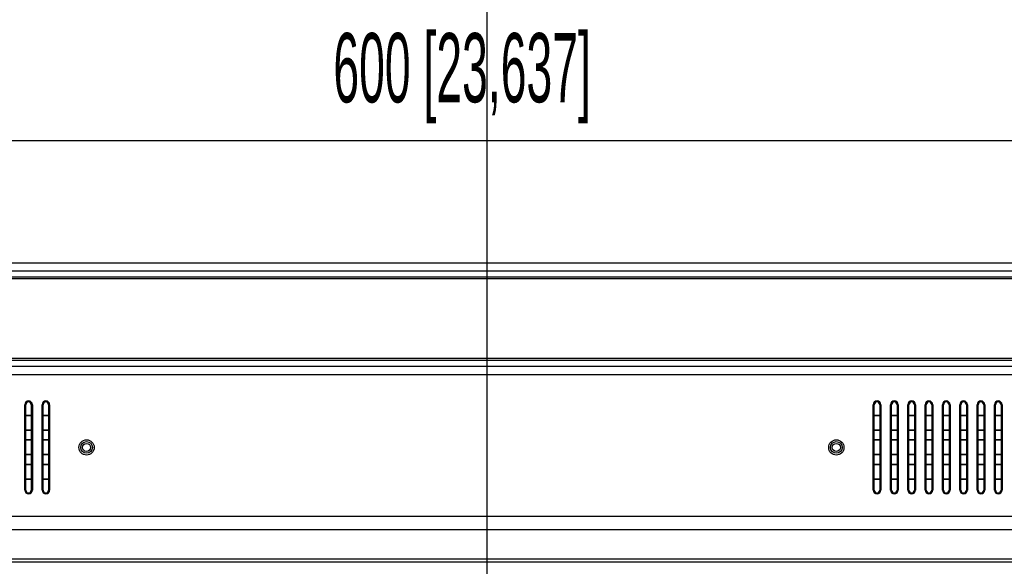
# Model space of a CAD drawing. Header units: millimetres. Extents: x -9020 to -2602, y 1105 to 6065.
# Tile 19 of 80: x -7038 to -6753, y 2675 to 2833. Entities that reach past the tile are written whole.
import ezdxf

# ---------------------------------------------------------------- set-up
doc = ezdxf.new("R2010")
doc.units = ezdxf.units.MM
doc.header["$LTSCALE"] = 65.395
doc.header["$PDSIZE"] = 0.05
doc.linetypes.add('CENTER', pattern=[0.6, 0.375, -0.075, 0.075, -0.075])
doc.layers.get('0').update_dxf_attribs({"linetype": 'CONTINUOUS'})
doc.layers.get('Defpoints').update_dxf_attribs({"linetype": 'CONTINUOUS'})
doc.styles.get("Standard").update_dxf_attribs({"font": 'GOTHIC.TTF', "width": 0.5})
doc.dimstyles.new('ISO-25', dxfattribs={"dimtxt": 2.5, "dimasz": 2.5, "dimexe": 1.25, "dimexo": 0.625, "dimtad": 1, "dimtxsty": 'STANDARD', "dimcen": 2.5, "dimadec": 0, "dimazin": 0, "dimtfac": 1, "dimtmove": 0, "dimatfit": 3, "dimfxl": 1, "dimarcsym": 0})

# ---------------------------------------------------------------- blocks, each defined once
blk = doc.blocks.new('*D4')
at = {"color": 3, "lineweight": -2}
for p, q in [((-7209.98, 2838.63), (-7209.98, 2797.06)), ((-6609.6, 2838.63), (-6609.6, 2797.06)), ((-7194.98, 2798.31), (-6624.6, 2798.31))]:
    blk.add_line(p, q, dxfattribs=at)
at = {"color": 3}
for points in [[(-7194.98, 2800.81), (-7194.98, 2795.81), (-7209.98, 2798.31)], [(-6624.6, 2795.81), (-6624.6, 2800.81), (-6609.6, 2798.31)]]:
    blk.add_solid(points, dxfattribs=at)
at = {"layer": 'Defpoints', "color": 0}
for p in [(-7209.98, 2839.25), (-6609.6, 2839.25), (-6609.6, 2798.31)]:
    blk.add_point(p, dxfattribs=at)
at = {"color": 2, "insert": (-6909.79, 2816.27), "char_height": 20, "attachment_point": 5}
blk.add_mtext('600 [23,637]', dxfattribs=at)
blk = doc.blocks.new('*D14')
at = {"color": 3, "lineweight": -2}
for p, q in [((-7637.35, 2811.59), (-7637.35, 2459.59)), ((-6424.31, 2811.59), (-6424.31, 2459.59)), ((-6439.31, 2460.84), (-7622.35, 2460.84))]:
    blk.add_line(p, q, dxfattribs=at)
at = {"color": 3}
for points in [[(-7622.35, 2463.34), (-7622.35, 2458.34), (-7637.35, 2460.84)], [(-6439.31, 2458.34), (-6439.31, 2463.34), (-6424.31, 2460.84)]]:
    blk.add_solid(points, dxfattribs=at)
at = {"layer": 'Defpoints', "color": 0}
for p in [(-7637.35, 2812.21), (-6424.31, 2812.21), (-7637.35, 2460.84)]:
    blk.add_point(p, dxfattribs=at)
at = {"color": 2, "insert": (-7030.83, 2478.8), "char_height": 20, "attachment_point": 5}
blk.add_mtext('1213 [47,758]', dxfattribs=at)
blk = doc.blocks.new('*D15')
at = {"color": 3, "lineweight": -2}
for p, q in [((-6472.32, 2852.35), (-7894.01, 2852.35)), ((-7892.76, 2837.35), (-7892.76, 2637.48)), ((-6472.32, 2622.48), (-7894.01, 2622.48))]:
    blk.add_line(p, q, dxfattribs=at)
at = {"color": 3}
for points in [[(-7890.26, 2837.35), (-7895.26, 2837.35), (-7892.76, 2852.35)], [(-7895.26, 2637.48), (-7890.26, 2637.48), (-7892.76, 2622.48)]]:
    blk.add_solid(points, dxfattribs=at)
at = {"layer": 'Defpoints', "color": 0}
for p in [(-6471.7, 2852.35), (-7892.76, 2622.48), (-6471.7, 2622.48)]:
    blk.add_point(p, dxfattribs=at)
at = {"color": 2, "insert": (-7910.72, 2737.42), "char_height": 20, "attachment_point": 5, "rotation": 90}
blk.add_mtext('230 [9,050]', dxfattribs=at)
blk = doc.blocks.new('*D16')
at = {"color": 3, "lineweight": -2}
for p, q in [((-7637.35, 3096.73), (-7637.35, 2411.46)), ((-6390.78, 3096.73), (-6390.78, 2411.46)), ((-6405.78, 2412.71), (-7622.35, 2412.71))]:
    blk.add_line(p, q, dxfattribs=at)
at = {"color": 3}
for points in [[(-7622.35, 2415.21), (-7622.35, 2410.21), (-7637.35, 2412.71)], [(-6405.78, 2410.21), (-6405.78, 2415.21), (-6390.78, 2412.71)]]:
    blk.add_solid(points, dxfattribs=at)
at = {"layer": 'Defpoints', "color": 0}
for p in [(-7637.35, 3097.35), (-6390.78, 3097.35), (-7637.35, 2412.71)]:
    blk.add_point(p, dxfattribs=at)
at = {"color": 2, "insert": (-7014.06, 2430.67), "char_height": 20, "attachment_point": 5}
blk.add_mtext('1247 [49,078]', dxfattribs=at)
blk = doc.blocks.new('*D17')
at = {"color": 3, "lineweight": -2}
for p, q in [((-6463.8, 3204.35), (-7949.19, 3204.35)), ((-7947.94, 3189.35), (-7947.94, 2637.48)), ((-6463.8, 2622.48), (-7949.19, 2622.48))]:
    blk.add_line(p, q, dxfattribs=at)
at = {"color": 3}
for points in [[(-7945.44, 3189.35), (-7950.44, 3189.35), (-7947.94, 3204.35)], [(-7950.44, 2637.48), (-7945.44, 2637.48), (-7947.94, 2622.48)]]:
    blk.add_solid(points, dxfattribs=at)
at = {"layer": 'Defpoints', "color": 0}
for p in [(-6463.18, 3204.35), (-7947.94, 2622.48), (-6463.18, 2622.48)]:
    blk.add_point(p, dxfattribs=at)
at = {"color": 2, "insert": (-7965.9, 2913.42), "char_height": 20, "attachment_point": 5, "rotation": 90}
blk.add_mtext('582 [22,908]', dxfattribs=at)

msp = doc.modelspace()

# ---------------------------------------------------------------- linework, layer by layer
at = {"color": 1, "linetype": 'CENTER', "ltscale": 20}
msp.add_line((-6902.53, 2442.1), (-6902.53, 3636.4), dxfattribs=at)
at = {"color": 7, "linetype": 'Continuous'}
for p, q in [((-7359.65, 2762.95), (-6514.33, 2762.95)), ((-6509.37, 2758.3), (-7360.88, 2758.3)), ((-6522.03, 2758.77), (-7358.07, 2758.77)), ((-7357.19, 2760.6), (-6522.03, 2760.6)), ((-6509.37, 2735.3), (-7360.88, 2735.3)), ((-7358.07, 2734.83), (-6522.03, 2734.83)), ((-6522.03, 2733), (-7357.19, 2733)), ((-6514.33, 2730.65), (-7359.65, 2730.65)), ((-7036.08, 2721.98), (-7035.78, 2721.98)), ((-7036.08, 2697.33), (-7036.08, 2721.98)), ((-7035.78, 2697.33), (-7035.78, 2721.98)), ((-7033.88, 2721.98), (-7034.18, 2721.98)), ((-7034.18, 2721.98), (-7034.18, 2697.33)), ((-7033.88, 2721.98), (-7033.88, 2697.33)), ((-7031.08, 2721.98), (-7030.78, 2721.98)), ((-7031.08, 2697.33), (-7031.08, 2721.98)), ((-7030.78, 2697.33), (-7030.78, 2721.98)), ((-7028.88, 2721.98), (-7029.18, 2721.98)), ((-7029.18, 2721.98), (-7029.18, 2697.33)), ((-7028.88, 2721.98), (-7028.88, 2697.33)), ((-6791.08, 2721.98), (-6790.78, 2721.98)), ((-6791.08, 2697.33), (-6791.08, 2721.98)), ((-6790.78, 2697.33), (-6790.78, 2721.98)), ((-6788.88, 2721.98), (-6789.18, 2721.98)), ((-6789.18, 2721.98), (-6789.18, 2697.33)), ((-6788.88, 2721.98), (-6788.88, 2697.33)), ((-6786.08, 2721.98), (-6785.78, 2721.98)), ((-6786.08, 2697.33), (-6786.08, 2721.98)), ((-6785.78, 2697.33), (-6785.78, 2721.98)), ((-6783.88, 2721.98), (-6784.18, 2721.98)), ((-6784.18, 2721.98), (-6784.18, 2697.33)), ((-6783.88, 2721.98), (-6783.88, 2697.33)), ((-6781.08, 2721.98), (-6780.78, 2721.98)), ((-6781.08, 2697.33), (-6781.08, 2721.98)), ((-6780.78, 2697.33), (-6780.78, 2721.98)), ((-6778.88, 2721.98), (-6779.18, 2721.98)), ((-6779.18, 2721.98), (-6779.18, 2697.33)), ((-6778.88, 2721.98), (-6778.88, 2697.33)), ((-6776.08, 2721.98), (-6775.78, 2721.98)), ((-6776.08, 2697.33), (-6776.08, 2721.98)), ((-6775.78, 2697.33), (-6775.78, 2721.98)), ((-6773.88, 2721.98), (-6774.18, 2721.98)), ((-6774.18, 2721.98), (-6774.18, 2697.33)), ((-6773.88, 2721.98), (-6773.88, 2697.33)), ((-6771.08, 2721.98), (-6770.78, 2721.98)), ((-6771.08, 2697.33), (-6771.08, 2721.98)), ((-6770.78, 2697.33), (-6770.78, 2721.98)), ((-6768.88, 2721.98), (-6769.18, 2721.98)), ((-6769.18, 2721.98), (-6769.18, 2697.33)), ((-6768.88, 2721.98), (-6768.88, 2697.33)), ((-6766.08, 2721.98), (-6765.78, 2721.98)), ((-6766.08, 2697.33), (-6766.08, 2721.98)), ((-6765.78, 2697.33), (-6765.78, 2721.98)), ((-6763.88, 2721.98), (-6764.18, 2721.98)), ((-6764.18, 2721.98), (-6764.18, 2697.33)), ((-6763.88, 2721.98), (-6763.88, 2697.33)), ((-6761.08, 2721.98), (-6760.78, 2721.98)), ((-6761.08, 2697.33), (-6761.08, 2721.98)), ((-6760.78, 2697.33), (-6760.78, 2721.98)), ((-6758.88, 2721.98), (-6759.18, 2721.98)), ((-6759.18, 2721.98), (-6759.18, 2697.33)), ((-6758.88, 2721.98), (-6758.88, 2697.33)), ((-6756.08, 2721.98), (-6755.78, 2721.98)), ((-6756.08, 2697.33), (-6756.08, 2721.98)), ((-6755.78, 2697.33), (-6755.78, 2721.98)), ((-6753.88, 2721.98), (-6754.18, 2721.98)), ((-6754.18, 2721.98), (-6754.18, 2697.33)), ((-6753.88, 2721.98), (-6753.88, 2697.33)), ((-7034.18, 2718.86), (-7035.78, 2718.86)), ((-7034.18, 2718.78), (-7035.78, 2718.78)), ((-7029.18, 2718.86), (-7030.78, 2718.86)), ((-7029.18, 2718.78), (-7030.78, 2718.78)), ((-6789.18, 2718.86), (-6790.78, 2718.86)), ((-6789.18, 2718.78), (-6790.78, 2718.78)), ((-6784.18, 2718.86), (-6785.78, 2718.86)), ((-6784.18, 2718.78), (-6785.78, 2718.78)), ((-6779.18, 2718.86), (-6780.78, 2718.86)), ((-6779.18, 2718.78), (-6780.78, 2718.78)), ((-6774.18, 2718.86), (-6775.78, 2718.86)), ((-6774.18, 2718.78), (-6775.78, 2718.78)), ((-6769.18, 2718.86), (-6770.78, 2718.86)), ((-6769.18, 2718.78), (-6770.78, 2718.78)), ((-6764.18, 2718.86), (-6765.78, 2718.86)), ((-6764.18, 2718.78), (-6765.78, 2718.78)), ((-6759.18, 2718.86), (-6760.78, 2718.86)), ((-6759.18, 2718.78), (-6760.78, 2718.78)), ((-6754.18, 2718.86), (-6755.78, 2718.86)), ((-6754.18, 2718.78), (-6755.78, 2718.78)), ((-7035.78, 2714.73), (-7034.18, 2714.73)), ((-7035.78, 2714.64), (-7034.18, 2714.64)), ((-7030.78, 2714.73), (-7029.18, 2714.73)), ((-7030.78, 2714.64), (-7029.18, 2714.64)), ((-6790.78, 2714.73), (-6789.18, 2714.73)), ((-6790.78, 2714.64), (-6789.18, 2714.64)), ((-6785.78, 2714.73), (-6784.18, 2714.73)), ((-6785.78, 2714.64), (-6784.18, 2714.64)), ((-6780.78, 2714.73), (-6779.18, 2714.73)), ((-6780.78, 2714.64), (-6779.18, 2714.64)), ((-6775.78, 2714.73), (-6774.18, 2714.73)), ((-6775.78, 2714.64), (-6774.18, 2714.64)), ((-6770.78, 2714.73), (-6769.18, 2714.73)), ((-6770.78, 2714.64), (-6769.18, 2714.64)), ((-6765.78, 2714.73), (-6764.18, 2714.73)), ((-6765.78, 2714.64), (-6764.18, 2714.64)), ((-6760.78, 2714.73), (-6759.18, 2714.73)), ((-6760.78, 2714.64), (-6759.18, 2714.64)), ((-6755.78, 2714.73), (-6754.18, 2714.73)), ((-6755.78, 2714.64), (-6754.18, 2714.64)), ((-7034.18, 2711.81), (-7035.78, 2711.81)), ((-7034.18, 2711.73), (-7035.78, 2711.73)), ((-7029.18, 2711.81), (-7030.78, 2711.81)), ((-7029.18, 2711.73), (-7030.78, 2711.73)), ((-6789.18, 2711.81), (-6790.78, 2711.81)), ((-6789.18, 2711.73), (-6790.78, 2711.73)), ((-6784.18, 2711.81), (-6785.78, 2711.81)), ((-6784.18, 2711.73), (-6785.78, 2711.73)), ((-6779.18, 2711.81), (-6780.78, 2711.81)), ((-6779.18, 2711.73), (-6780.78, 2711.73)), ((-6774.18, 2711.81), (-6775.78, 2711.81)), ((-6774.18, 2711.73), (-6775.78, 2711.73)), ((-6769.18, 2711.81), (-6770.78, 2711.81)), ((-6769.18, 2711.73), (-6770.78, 2711.73)), ((-6764.18, 2711.81), (-6765.78, 2711.81)), ((-6764.18, 2711.73), (-6765.78, 2711.73)), ((-6759.18, 2711.81), (-6760.78, 2711.81)), ((-6759.18, 2711.73), (-6760.78, 2711.73)), ((-6754.18, 2711.81), (-6755.78, 2711.81)), ((-6754.18, 2711.73), (-6755.78, 2711.73)), ((-7035.78, 2707.68), (-7034.18, 2707.68)), ((-7035.78, 2707.59), (-7034.18, 2707.59)), ((-7030.78, 2707.68), (-7029.18, 2707.68)), ((-7030.78, 2707.59), (-7029.18, 2707.59)), ((-6790.78, 2707.68), (-6789.18, 2707.68)), ((-6790.78, 2707.59), (-6789.18, 2707.59)), ((-6785.78, 2707.68), (-6784.18, 2707.68)), ((-6785.78, 2707.59), (-6784.18, 2707.59)), ((-6780.78, 2707.68), (-6779.18, 2707.68)), ((-6780.78, 2707.59), (-6779.18, 2707.59)), ((-6775.78, 2707.68), (-6774.18, 2707.68)), ((-6775.78, 2707.59), (-6774.18, 2707.59)), ((-6770.78, 2707.68), (-6769.18, 2707.68)), ((-6770.78, 2707.59), (-6769.18, 2707.59)), ((-6765.78, 2707.68), (-6764.18, 2707.68)), ((-6765.78, 2707.59), (-6764.18, 2707.59)), ((-6760.78, 2707.68), (-6759.18, 2707.68)), ((-6760.78, 2707.59), (-6759.18, 2707.59)), ((-6755.78, 2707.68), (-6754.18, 2707.68)), ((-6755.78, 2707.59), (-6754.18, 2707.59)), ((-7034.18, 2704.76), (-7035.78, 2704.76)), ((-7034.18, 2704.68), (-7035.78, 2704.68)), ((-7029.18, 2704.76), (-7030.78, 2704.76)), ((-7029.18, 2704.68), (-7030.78, 2704.68)), ((-6789.18, 2704.76), (-6790.78, 2704.76)), ((-6789.18, 2704.68), (-6790.78, 2704.68)), ((-6784.18, 2704.76), (-6785.78, 2704.76)), ((-6784.18, 2704.68), (-6785.78, 2704.68)), ((-6779.18, 2704.76), (-6780.78, 2704.76)), ((-6779.18, 2704.68), (-6780.78, 2704.68)), ((-6774.18, 2704.76), (-6775.78, 2704.76)), ((-6774.18, 2704.68), (-6775.78, 2704.68)), ((-6769.18, 2704.76), (-6770.78, 2704.76)), ((-6769.18, 2704.68), (-6770.78, 2704.68)), ((-6764.18, 2704.76), (-6765.78, 2704.76)), ((-6764.18, 2704.68), (-6765.78, 2704.68)), ((-6759.18, 2704.76), (-6760.78, 2704.76)), ((-6759.18, 2704.68), (-6760.78, 2704.68)), ((-6754.18, 2704.76), (-6755.78, 2704.76)), ((-6754.18, 2704.68), (-6755.78, 2704.68)), ((-7035.78, 2700.63), (-7034.18, 2700.63)), ((-7035.78, 2700.54), (-7034.18, 2700.54)), ((-7030.78, 2700.63), (-7029.18, 2700.63)), ((-7030.78, 2700.54), (-7029.18, 2700.54)), ((-6790.78, 2700.63), (-6789.18, 2700.63)), ((-6790.78, 2700.54), (-6789.18, 2700.54)), ((-6785.78, 2700.63), (-6784.18, 2700.63)), ((-6785.78, 2700.54), (-6784.18, 2700.54)), ((-6780.78, 2700.63), (-6779.18, 2700.63)), ((-6780.78, 2700.54), (-6779.18, 2700.54)), ((-6775.78, 2700.63), (-6774.18, 2700.63)), ((-6775.78, 2700.54), (-6774.18, 2700.54)), ((-6770.78, 2700.63), (-6769.18, 2700.63)), ((-6770.78, 2700.54), (-6769.18, 2700.54)), ((-6765.78, 2700.63), (-6764.18, 2700.63)), ((-6765.78, 2700.54), (-6764.18, 2700.54)), ((-6760.78, 2700.63), (-6759.18, 2700.63)), ((-6760.78, 2700.54), (-6759.18, 2700.54)), ((-6755.78, 2700.63), (-6754.18, 2700.63)), ((-6755.78, 2700.54), (-6754.18, 2700.54)), ((-7036.08, 2697.33), (-7035.78, 2697.33)), ((-7033.88, 2697.33), (-7034.18, 2697.33)), ((-7031.08, 2697.33), (-7030.78, 2697.33)), ((-7028.88, 2697.33), (-7029.18, 2697.33)), ((-6791.08, 2697.33), (-6790.78, 2697.33)), ((-6788.88, 2697.33), (-6789.18, 2697.33)), ((-6786.08, 2697.33), (-6785.78, 2697.33)), ((-6783.88, 2697.33), (-6784.18, 2697.33)), ((-6781.08, 2697.33), (-6780.78, 2697.33)), ((-6778.88, 2697.33), (-6779.18, 2697.33)), ((-6776.08, 2697.33), (-6775.78, 2697.33)), ((-6773.88, 2697.33), (-6774.18, 2697.33)), ((-6771.08, 2697.33), (-6770.78, 2697.33)), ((-6768.88, 2697.33), (-6769.18, 2697.33)), ((-6766.08, 2697.33), (-6765.78, 2697.33)), ((-6763.88, 2697.33), (-6764.18, 2697.33)), ((-6761.08, 2697.33), (-6760.78, 2697.33)), ((-6758.88, 2697.33), (-6759.18, 2697.33)), ((-6756.08, 2697.33), (-6755.78, 2697.33)), ((-6753.88, 2697.33), (-6754.18, 2697.33)), ((-7357.19, 2689.77), (-6510.39, 2689.77)), ((-7357.36, 2686.01), (-6522.03, 2686.01)), ((-6510.2, 2676.55), (-7365.04, 2676.55)), ((-7361.58, 2677.49), (-6522.03, 2677.49))]:
    msp.add_line(p, q, dxfattribs=at)
for centre, radius in [((-7018.23, 2709.65), 2.21), ((-7018.23, 2709.65), 1.69), ((-7018.23, 2709.65), 1.16), ((-6801.73, 2709.65), 2.21), ((-6801.73, 2709.65), 1.69), ((-6801.73, 2709.65), 1.16)]:
    msp.add_circle(centre, radius, dxfattribs=at)
for centre, radius, start, end in [((-7034.98, 2721.98), 1.1, 0, 180), ((-7034.98, 2721.98), 0.8, 0, 180), ((-7029.98, 2721.98), 1.1, 0, 180), ((-7029.98, 2721.98), 0.8, 0, 180), ((-6789.98, 2721.98), 1.1, 0, 180), ((-6789.98, 2721.98), 0.8, 0, 180), ((-6784.98, 2721.98), 1.1, 0, 180), ((-6784.98, 2721.98), 0.8, 0, 180), ((-6779.98, 2721.98), 1.1, 0, 180), ((-6779.98, 2721.98), 0.8, 0, 180), ((-6774.98, 2721.98), 1.1, 0, 180), ((-6774.98, 2721.98), 0.8, 0, 180), ((-6769.98, 2721.98), 1.1, 0, 180), ((-6769.98, 2721.98), 0.8, 0, 180), ((-6764.98, 2721.98), 1.1, 0, 180), ((-6764.98, 2721.98), 0.8, 0, 180), ((-6759.98, 2721.98), 1.1, 0, 180), ((-6759.98, 2721.98), 0.8, 0, 180), ((-6754.98, 2721.98), 1.1, 0, 180), ((-6754.98, 2721.98), 0.8, 0, 180), ((-7034.98, 2697.33), 1.1, 180, 0), ((-7034.98, 2697.33), 0.8, 180, 0), ((-7029.98, 2697.33), 1.1, 180, 0), ((-7029.98, 2697.33), 0.8, 180, 0), ((-6789.98, 2697.33), 1.1, 180, 0), ((-6789.98, 2697.33), 0.8, 180, 0), ((-6784.98, 2697.33), 1.1, 180, 0), ((-6784.98, 2697.33), 0.8, 180, 0), ((-6779.98, 2697.33), 1.1, 180, 0), ((-6779.98, 2697.33), 0.8, 180, 0), ((-6774.98, 2697.33), 1.1, 180, 0), ((-6774.98, 2697.33), 0.8, 180, 0), ((-6769.98, 2697.33), 1.1, 180, 0), ((-6769.98, 2697.33), 0.8, 180, 0), ((-6764.98, 2697.33), 1.1, 180, 0), ((-6764.98, 2697.33), 0.8, 180, 0), ((-6759.98, 2697.33), 1.1, 180, 0), ((-6759.98, 2697.33), 0.8, 180, 0), ((-6754.98, 2697.33), 1.1, 180, 0), ((-6754.98, 2697.33), 0.8, 180, 0)]:
    msp.add_arc(centre, radius, start, end, dxfattribs=at)

# ---------------------------------------------------------------- dimensions: what is measured, and where the dimension line sits
for base, p1, p2, picture, middle in [((-7947.94, 2622.48), (-6463.18, 3204.35), (-6463.18, 2622.48), '*D17', (-7965.9, 2913.42)), ((-7892.76, 2622.48), (-6471.7, 2852.35), (-6471.7, 2622.48), '*D15', (-7910.72, 2737.42))]:
    dim = msp.add_linear_dim(base=base, p1=p1, p2=p2, angle=90, dimstyle='ISO-25', override={"dimtxt": 20, "dimasz": 15, "dimgap": 5, "dimdec": 0, "dimclrd": 3, "dimclre": 3, "dimclrt": 2, "dimadec": 1, "dimtp": 0.3, "dimtm": 0.3, "dimtofl": 0})
    dim.commit()
    dim.dimension.update_dxf_attribs({"geometry": picture, "text_midpoint": middle})
for base, p1, p2, picture, middle in [((-7637.35, 2412.71), (-6390.78, 3097.35), (-7637.35, 3097.35), '*D16', (-7014.06, 2430.67)), ((-7637.35, 2460.84), (-6424.31, 2812.21), (-7637.35, 2812.21), '*D14', (-7030.83, 2478.8))]:
    dim = msp.add_linear_dim(base=base, p1=p1, p2=p2, dimstyle='ISO-25', override={"dimtxt": 20, "dimasz": 15, "dimgap": 5, "dimdec": 0, "dimclrd": 3, "dimclre": 3, "dimclrt": 2, "dimadec": 1, "dimtp": 0.3, "dimtm": 0.3, "dimtofl": 0})
    dim.commit()
    dim.dimension.update_dxf_attribs({"geometry": picture, "text_midpoint": middle})
dim = msp.add_linear_dim(base=(-6609.6, 2798.31), p1=(-7209.98, 2839.25), p2=(-6609.6, 2839.25), dimstyle='ISO-25', override={"dimtxt": 20, "dimasz": 15, "dimgap": 5, "dimdec": 0, "dimclrd": 3, "dimclre": 3, "dimclrt": 2, "dimadec": 1, "dimtp": 0.3, "dimtm": 0.3, "dimtofl": 0})
dim.commit()
dim.dimension.update_dxf_attribs({"geometry": '*D4', "text_midpoint": (-6909.79, 2798.31), "dimtype": 160})

doc.saveas('drawing.dxf')
